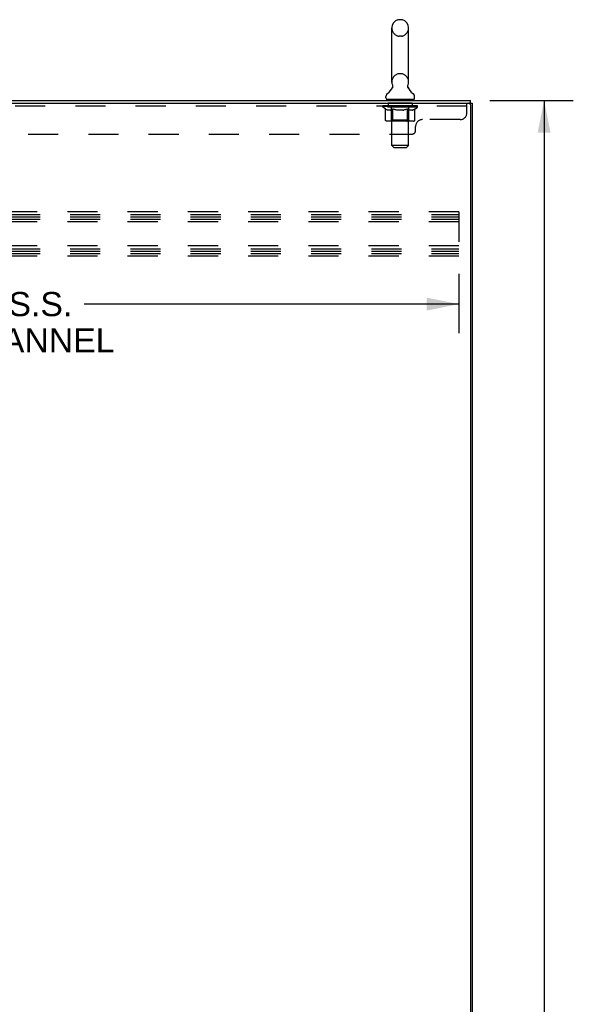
# Model space of a CAD drawing. Header units: inches. Extents: x 0 to 200, y 0 to 129.
# Tile 14 of 17: x 127 to 148, y 44 to 80. Entities that reach past the tile are written whole.
import ezdxf

# ---------------------------------------------------------------- set-up
doc = ezdxf.new("R2010")
doc.units = ezdxf.units.IN
doc.header["$LTSCALE"] = 11
doc.header["$MEASUREMENT"] = 0
doc.linetypes.add('HIDDEN', pattern=[0.2, 0.1, -0.1])
doc.layers.get('0').update_dxf_attribs({"linetype": 'CONTINUOUS'})
for name, color, linetype in [('02___PRT_ALL_AXES', 7, 'CONTINUOUS'), ('DEFAULT_2', 8, 'HIDDEN'), ('DIMENSIONS', 7, 'CONTINUOUS')]:
    doc.layers.add(name, color=color, linetype=linetype)
doc.styles.get("Standard").update_dxf_attribs({"font": 'arial.ttf'})
doc.dimstyles.new('DIMSTYLE_1', dxfattribs={"dimtxt": 0.882353, "dimasz": 1.176471, "dimexe": 0.09, "dimexo": 0.07, "dimgap": 0.0375, "dimtad": 0, "dimtih": 1, "dimtoh": 1, "dimzin": 4, "dimdsep": 46, "dimtxsty": 'Standard', "dimblk": '_FILLED', "dimblk1": '_FILLED', "dimblk2": '_FILLED', "dimcen": 0.09, "dimazin": 1, "dimtfac": 1, "dimtdec": 3, "dimtofl": 0, "dimtmove": 0, "dimatfit": 3, "dimldrblk": '_FILLED', "dimfxl": 1, "dimtolj": 1, "dimtzin": 4, "dimarcsym": 0})

# ---------------------------------------------------------------- blocks, each defined once
blk = doc.blocks.new('_FILLED')
at = {"color": 0, "linetype": 'ByBlock'}
blk.add_solid([(0, 0), (-1, 0.2), (-1, -0.2)], dxfattribs=at)
blk = doc.blocks.new('*D3')
at = {"layer": 'DIMENSIONS', "color": 2, "linetype": 'Continuous'}
for p, q in [((144.093, 76.608), (147.135, 76.608)), ((146.076, 76.608), (146.076, 41.491)), ((146.076, 4.608), (146.076, 39.726)), ((144.093, 4.608), (147.135, 4.608))]:
    blk.add_line(p, q, dxfattribs=at)
at = {"layer": 'DIMENSIONS', "color": 2, "linetype": 'Continuous', "xscale": 1.1764705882, "yscale": 1.1764705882, "zscale": 1.1764705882}
for p, rotation in [((146.076, 76.608), 90), ((146.076, 4.608), 270)]:
    blk.add_blockref('_FILLED', p, dxfattribs=dict(at, rotation=rotation))
at = {"layer": 'DIMENSIONS', "color": 2, "linetype": 'Continuous', "insert": (146.076, 41.05), "char_height": 0.8824, "width": 3.08332, "attachment_point": 2, "line_spacing_factor": 0.9}
blk.add_mtext('72.00', dxfattribs=at)
blk = doc.blocks.new('*D4')
at = {"layer": 'DIMENSIONS', "color": 2, "linetype": 'Continuous'}
for p, q in [((108.967, 70.277), (108.967, 68.114)), ((142.967, 70.277), (142.967, 68.114)), ((108.967, 69.173), (122.652, 69.173)), ((142.967, 69.173), (129.282, 69.173))]:
    blk.add_line(p, q, dxfattribs=at)
at = {"layer": 'DIMENSIONS', "color": 2, "linetype": 'Continuous', "xscale": 1.1764705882, "yscale": 1.1764705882, "zscale": 1.1764705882, "rotation": 180}
blk.add_blockref('_FILLED', (108.967, 69.173), dxfattribs=at)
at = {"layer": 'DIMENSIONS', "color": 2, "linetype": 'Continuous', "xscale": 1.1764705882, "yscale": 1.1764705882, "zscale": 1.1764705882}
blk.add_blockref('_FILLED', (142.967, 69.173), dxfattribs=at)
at = {"layer": 'DIMENSIONS', "color": 2, "linetype": 'Continuous', "insert": (125.967, 69.614), "char_height": 0.88235, "width": 8.82353, "attachment_point": 2, "line_spacing_factor": 0.9}
blk.add_mtext('34.00 S.S.\\PB-42 CHANNEL', dxfattribs=at)

msp = doc.modelspace()

# ---------------------------------------------------------------- linework, layer by layer
at = {"color": 7, "linetype": 'Continuous'}
for p, q in [((140.865, 79.554), (140.777, 79.554)), ((140.515, 77.279), (140.515, 79.254)), ((141.127, 77.279), (141.127, 79.254)), ((140.53, 77.06), (140.527, 77.056)), ((140.298, 76.707), (140.298, 76.747)), ((140.321, 76.638), (140.321, 76.608)), ((141.321, 76.638), (140.321, 76.638)), ((141.321, 76.638), (141.321, 76.608)), ((141.344, 76.707), (141.344, 76.747)), ((143.394, 76.504), (143.394, 76.608)), ((143.393, 76.504), (143.338, 76.504)), ((143.394, 76.504), (143.446, 76.504))]:
    msp.add_line(p, q, dxfattribs=at)
at = {"color": 3, "linetype": 'Continuous'}
for p, q in [((107.692, 76.608), (143.394, 76.608)), ((107.693, 76.504), (143.331, 76.504)), ((143.394, 76.442), (143.394, 4.775)), ((143.446, 76.504), (143.446, 4.712))]:
    msp.add_line(p, q, dxfattribs=at)
at = {"color": 7, "linetype": 'Continuous'}
for points in [[(140.534, 77.172), (140.536, 77.168), (140.537, 77.163), (140.539, 77.158), (140.54, 77.153), (140.541, 77.148), (140.542, 77.143), (140.542, 77.138), (140.543, 77.133), (140.543, 77.128), (140.543, 77.123), (140.543, 77.118), (140.543, 77.113), (140.543, 77.108), (140.542, 77.103), (140.542, 77.098), (140.541, 77.093), (140.54, 77.088), (140.538, 77.084), (140.537, 77.079), (140.535, 77.074), (140.534, 77.069), (140.532, 77.065), (140.53, 77.06)], [(141.115, 77.056), (141.112, 77.06), (141.11, 77.065), (141.108, 77.069), (141.107, 77.074), (141.105, 77.079), (141.104, 77.084), (141.102, 77.088), (141.101, 77.093), (141.1, 77.098), (141.1, 77.103), (141.099, 77.108), (141.099, 77.113), (141.099, 77.118), (141.099, 77.123), (141.099, 77.128), (141.099, 77.133), (141.1, 77.138), (141.1, 77.143), (141.101, 77.148), (141.102, 77.153), (141.103, 77.158), (141.105, 77.163), (141.106, 77.168), (141.108, 77.172)]]:
    msp.add_lwpolyline(points, dxfattribs=at)
for centre, radius, start, end in [((140.821, 79.254), 0.306, 105.6303, 180), ((140.777, 79.41), 0.144, 90, 105.6303), ((140.865, 79.41), 0.144, 74.3697, 90), ((140.821, 79.254), 0.306, 0, 74.3697), ((140.821, 77.279), 0.306, 180, 200.4871), ((140.821, 77.279), 0.306, 339.5129, 360), ((140.063, 77.295), 0.523, 304.6624, 336.9318), ((141.579, 77.295), 0.523, 203.0682, 235.3376), ((140.442, 76.747), 0.144, 124.6626, 180), ((140.367, 76.707), 0.069, 180, 270), ((141.275, 76.707), 0.069, 270, 360), ((141.2, 76.747), 0.144, 0, 55.3374)]:
    msp.add_arc(centre, radius, start, end, dxfattribs=at)
at = {"color": 3, "linetype": 'Continuous'}
msp.add_arc((143.331, 76.442), 0.0625, 0, 90, dxfattribs=at)
at = {"layer": '02___PRT_ALL_AXES', "color": 8, "linetype": 'HIDDEN'}
for p, q in [((140.383, 76.504), (140.383, 76.4)), ((141.258, 76.504), (140.383, 76.504)), ((141.258, 76.4), (140.383, 76.4)), ((141.258, 76.504), (141.258, 76.4))]:
    msp.add_line(p, q, dxfattribs=at)
at = {"layer": 'DEFAULT_2', "color": 8, "linetype": 'HIDDEN'}
for p, q in [((140.865, 78.954), (140.777, 78.954)), ((140.865, 77.579), (140.777, 77.579)), ((140.508, 76.638), (140.508, 76.608)), ((140.521, 74.957), (140.521, 76.604)), ((141.121, 74.957), (141.121, 76.604)), ((141.133, 76.638), (141.133, 76.608)), ((143.258, 76.4), (107.633, 76.4)), ((140.188, 76.362), (140.188, 76.402)), ((140.188, 76.402), (140.494, 76.402)), ((141.454, 76.362), (140.188, 76.362)), ((140.285, 76.294), (140.188, 76.362)), ((140.189, 76.402), (140.189, 76.406)), ((140.309, 76.405), (140.189, 76.406)), ((140.197, 76.402), (140.197, 76.408)), ((140.206, 76.399), (140.206, 76.402)), ((140.206, 76.399), (141.436, 76.399)), ((140.215, 76.399), (140.215, 76.402)), ((140.216, 76.399), (140.216, 76.402)), ((140.226, 76.402), (140.226, 76.408)), ((140.242, 76.399), (140.242, 76.402)), ((140.244, 76.399), (140.244, 76.402)), ((140.273, 76.402), (140.273, 76.408)), ((140.285, 75.887), (140.285, 76.294)), ((140.285, 76.294), (140.3, 76.284)), ((140.287, 76.399), (140.287, 76.402)), ((140.29, 76.399), (140.29, 76.402)), ((140.314, 76.275), (140.299, 76.284)), ((140.309, 76.402), (140.309, 76.405)), ((140.329, 76.267), (140.314, 76.275)), ((140.343, 76.26), (140.329, 76.267)), ((140.336, 76.402), (140.336, 76.408)), ((140.337, 76.399), (140.337, 76.402)), ((140.338, 76.399), (140.338, 76.402)), ((140.341, 76.399), (140.341, 76.402)), ((140.358, 76.255), (140.343, 76.26)), ((140.348, 76.399), (140.348, 76.402)), ((140.348, 76.399), (140.348, 76.402)), ((140.352, 76.399), (140.352, 76.402)), ((140.355, 76.399), (140.355, 76.403)), ((140.372, 76.25), (140.357, 76.255)), ((140.359, 76.399), (140.359, 76.402)), ((140.466, 76.25), (140.372, 76.25)), ((140.374, 76.399), (140.374, 76.402)), ((140.392, 76.399), (140.392, 76.404)), ((140.392, 76.399), (140.392, 76.402)), ((140.412, 76.399), (140.412, 76.402)), ((140.412, 76.399), (140.412, 76.402)), ((140.414, 76.402), (140.414, 76.408)), ((140.424, 76.399), (140.424, 76.402)), ((140.428, 76.399), (140.428, 76.402)), ((140.437, 76.399), (140.437, 76.402)), ((140.448, 76.399), (140.448, 76.406)), ((140.464, 76.399), (140.464, 76.402)), ((140.466, 76.25), (140.48, 76.255)), ((140.467, 76.399), (140.467, 76.402)), ((140.494, 76.26), (140.48, 76.255)), ((140.494, 76.399), (140.494, 76.402)), ((140.508, 76.267), (140.494, 76.26)), ((140.561, 76.402), (140.499, 76.402)), ((140.504, 76.402), (140.504, 76.408)), ((140.508, 75.89), (140.508, 76.359)), ((140.523, 76.275), (140.508, 76.267)), ((140.511, 76.399), (140.511, 76.402)), ((140.516, 76.399), (140.516, 76.402)), ((140.522, 76.399), (140.522, 76.407)), ((140.537, 76.284), (140.523, 76.275)), ((140.526, 76.399), (140.526, 76.402)), ((140.537, 76.399), (140.537, 76.402)), ((140.552, 76.294), (140.537, 76.284)), ((140.552, 75.887), (140.552, 76.294)), ((140.552, 76.294), (140.581, 76.284)), ((140.561, 76.399), (140.561, 76.402)), ((140.636, 76.402), (140.577, 76.402)), ((140.61, 76.275), (140.581, 76.284)), ((140.597, 76.399), (140.597, 76.402)), ((140.604, 76.402), (140.604, 76.408)), ((140.608, 76.399), (140.608, 76.402)), ((140.638, 76.267), (140.61, 76.275)), ((140.611, 76.399), (140.611, 76.408)), ((140.613, 76.399), (140.613, 76.402)), ((140.621, 76.399), (140.621, 76.402)), ((140.636, 76.399), (140.636, 76.402)), ((140.666, 76.26), (140.638, 76.267)), ((140.716, 76.402), (140.662, 76.402)), ((140.694, 76.255), (140.666, 76.261)), ((140.675, 76.399), (140.675, 76.402)), ((140.722, 76.25), (140.694, 76.255)), ((140.707, 76.402), (140.821, 76.408)), ((140.711, 76.402), (140.711, 76.408)), ((140.712, 76.408), (140.711, 76.408)), ((140.712, 76.402), (140.712, 76.408)), ((140.712, 76.399), (140.712, 76.402)), ((140.715, 76.399), (140.715, 76.402)), ((140.716, 76.399), (140.716, 76.402)), ((140.717, 76.399), (140.717, 76.402)), ((140.92, 76.25), (140.722, 76.25)), ((140.8, 76.402), (140.752, 76.402)), ((140.758, 76.399), (140.758, 76.402)), ((140.8, 76.399), (140.8, 76.402)), ((140.818, 76.402), (140.818, 76.402)), ((140.818, 76.399), (140.818, 76.402)), ((140.818, 76.399), (140.818, 76.402)), ((140.821, 76.402), (140.821, 76.408)), ((140.821, 76.408), (140.935, 76.402)), ((140.824, 76.399), (140.824, 76.402)), ((140.824, 76.399), (140.824, 76.402)), ((140.824, 76.402), (140.824, 76.402)), ((140.842, 76.399), (140.842, 76.402)), ((140.842, 76.402), (140.89, 76.402)), ((140.884, 76.399), (140.884, 76.402)), ((140.92, 76.25), (140.948, 76.255)), ((140.925, 76.399), (140.925, 76.402)), ((140.926, 76.399), (140.926, 76.402)), ((140.926, 76.402), (140.98, 76.402)), ((140.927, 76.399), (140.927, 76.402)), ((140.93, 76.402), (140.93, 76.408)), ((140.93, 76.408), (140.931, 76.408)), ((140.93, 76.399), (140.93, 76.402)), ((140.931, 76.402), (140.931, 76.408)), ((140.975, 76.26), (140.947, 76.255)), ((140.967, 76.399), (140.967, 76.402)), ((141.003, 76.267), (140.975, 76.26)), ((141.031, 76.275), (141.002, 76.267)), ((141.006, 76.399), (141.006, 76.402)), ((141.006, 76.402), (141.065, 76.402)), ((141.021, 76.399), (141.021, 76.402)), ((141.029, 76.399), (141.029, 76.402)), ((141.059, 76.283), (141.03, 76.274)), ((141.031, 76.399), (141.031, 76.408)), ((141.034, 76.399), (141.034, 76.402)), ((141.038, 76.402), (141.038, 76.408)), ((141.045, 76.399), (141.045, 76.402)), ((141.087, 76.293), (141.059, 76.283)), ((141.081, 76.399), (141.081, 76.402)), ((141.081, 76.402), (141.143, 76.402)), ((141.087, 75.887), (141.087, 76.293)), ((141.087, 76.293), (141.102, 76.283)), ((141.115, 76.275), (141.101, 76.283)), ((141.105, 76.399), (141.105, 76.402)), ((141.129, 76.267), (141.115, 76.275)), ((141.116, 76.399), (141.116, 76.402)), ((141.12, 76.399), (141.12, 76.407)), ((141.126, 76.399), (141.126, 76.402)), ((141.143, 76.26), (141.129, 76.267)), ((141.131, 76.399), (141.131, 76.402)), ((141.134, 75.89), (141.134, 76.359)), ((141.138, 76.402), (141.138, 76.408)), ((141.156, 76.255), (141.142, 76.261)), ((141.148, 76.399), (141.148, 76.402)), ((141.148, 76.402), (141.349, 76.402)), ((141.17, 76.25), (141.156, 76.255)), ((141.273, 76.25), (141.17, 76.25)), ((141.175, 76.399), (141.175, 76.402)), ((141.178, 76.399), (141.178, 76.402)), ((141.194, 76.399), (141.194, 76.406)), ((141.205, 76.399), (141.205, 76.402)), ((141.214, 76.399), (141.214, 76.402)), ((141.218, 76.399), (141.218, 76.402)), ((141.228, 76.402), (141.228, 76.408)), ((141.23, 76.399), (141.23, 76.402)), ((141.23, 76.399), (141.23, 76.402)), ((141.25, 76.399), (141.25, 76.404)), ((141.25, 76.399), (141.25, 76.402)), ((141.268, 76.399), (141.268, 76.402)), ((141.273, 76.25), (141.287, 76.255)), ((141.283, 76.399), (141.283, 76.402)), ((141.287, 76.399), (141.287, 76.403)), ((141.3, 76.26), (141.287, 76.255)), ((141.29, 76.399), (141.29, 76.402)), ((141.294, 76.399), (141.294, 76.402)), ((141.294, 76.399), (141.294, 76.402)), ((141.314, 76.267), (141.3, 76.26)), ((141.301, 76.399), (141.301, 76.402)), ((141.304, 76.399), (141.304, 76.402)), ((141.305, 76.399), (141.305, 76.402)), ((141.306, 76.402), (141.306, 76.408)), ((141.327, 76.274), (141.314, 76.267)), ((141.341, 76.283), (141.327, 76.274)), ((141.355, 76.292), (141.341, 76.283)), ((141.352, 76.399), (141.352, 76.402)), ((141.355, 76.399), (141.355, 76.402)), ((141.355, 76.292), (141.454, 76.362)), ((141.355, 75.887), (141.355, 76.292)), ((141.369, 76.402), (141.369, 76.408)), ((141.398, 76.399), (141.398, 76.402)), ((141.4, 76.399), (141.4, 76.402)), ((141.416, 76.402), (141.416, 76.408)), ((141.426, 76.399), (141.426, 76.402)), ((141.427, 76.399), (141.427, 76.402)), ((141.436, 76.399), (141.436, 76.402)), ((141.445, 76.402), (141.445, 76.408)), ((141.454, 76.362), (141.454, 76.408)), ((143.258, 76.159), (143.258, 76.504)), ((141.312, 75.85), (140.327, 75.85)), ((140.508, 75.89), (140.468, 75.85)), ((141.134, 75.89), (140.508, 75.89)), ((141.066, 75.85), (141.069, 75.85)), ((141.074, 75.853), (141.076, 75.855)), ((141.076, 75.855), (141.078, 75.857)), ((141.134, 75.89), (141.174, 75.85)), ((143.008, 75.909), (141.633, 75.909)), ((141.383, 75.504), (141.383, 75.659)), ((109.633, 75.379), (141.258, 75.379)), ((141.121, 74.957), (140.521, 74.957)), ((140.59, 74.888), (140.521, 74.957)), ((140.59, 74.888), (141.052, 74.888)), ((141.052, 74.888), (141.121, 74.957)), ((142.967, 72.546), (108.967, 72.546)), ((108.967, 72.442), (142.967, 72.442)), ((108.967, 72.358), (142.967, 72.358)), ((108.967, 72.275), (142.967, 72.275)), ((142.967, 72.546), (142.967, 70.921)), ((142.967, 72.171), (108.967, 72.171)), ((142.967, 71.296), (108.967, 71.296)), ((108.967, 71.192), (142.967, 71.192)), ((108.967, 71.108), (142.967, 71.108)), ((108.967, 71.025), (142.967, 71.025)), ((142.967, 70.921), (108.967, 70.921))]:
    msp.add_line(p, q, dxfattribs=at)
for points in [[(140.327, 75.85), (140.322, 75.85), (140.317, 75.851), (140.312, 75.853), (140.307, 75.855), (140.303, 75.857), (140.298, 75.86), (140.294, 75.864), (140.291, 75.868), (140.288, 75.872), (140.286, 75.877), (140.285, 75.882), (140.285, 75.887)], [(140.574, 75.85), (140.571, 75.85), (140.568, 75.851), (140.566, 75.853), (140.563, 75.855), (140.561, 75.857), (140.559, 75.86), (140.557, 75.864), (140.555, 75.868), (140.554, 75.872), (140.553, 75.877), (140.552, 75.882), (140.552, 75.887)], [(141.069, 75.85), (141.071, 75.851), (141.074, 75.853)], [(141.078, 75.857), (141.08, 75.86), (141.082, 75.864), (141.084, 75.868), (141.085, 75.872)], [(141.08, 75.86), (141.082, 75.864), (141.084, 75.868)], [(141.085, 75.872), (141.086, 75.877), (141.087, 75.882), (141.087, 75.887)], [(141.086, 75.877), (141.087, 75.882), (141.087, 75.887)], [(141.312, 75.85), (141.317, 75.85), (141.322, 75.851), (141.327, 75.853), (141.332, 75.855), (141.337, 75.857), (141.341, 75.86), (141.345, 75.864), (141.348, 75.868), (141.351, 75.872), (141.353, 75.877), (141.355, 75.882), (141.355, 75.887)]]:
    msp.add_lwpolyline(points, dxfattribs=at)
for centre, radius, start, end in [((140.821, 79.254), 0.306, 180, 254.3697), ((140.821, 79.254), 0.306, 285.6303, 360), ((140.777, 79.098), 0.144, 254.3697, 270), ((140.865, 79.098), 0.144, 270, 285.6303), ((140.821, 77.279), 0.306, 105.6303, 180), ((140.777, 77.435), 0.144, 90, 105.6303), ((140.865, 77.435), 0.144, 74.3697, 90), ((140.821, 77.279), 0.306, 0, 74.3697), ((140.486, 76.604), 0.0345, 0, 90), ((141.155, 76.604), 0.0345, 90, 180), ((140.468, 76.359), 0.0398, 0, 90), ((141.174, 76.359), 0.0398, 90, 180), ((141.633, 75.659), 0.25, 90, 180), ((143.008, 76.159), 0.25, 270, 360), ((141.258, 75.504), 0.125, 270, 360)]:
    msp.add_arc(centre, radius, start, end, dxfattribs=at)
for centre, major_axis, ratio, start_param, end_param in [((140.821, 76.408), (0.633, 0.007), 0.05963, 9.249616, 9.431313), ((140.821, 76.408), (0.633, 0), 0.060556, -3.083241, -2.96706), ((140.821, 76.408), (0.633, 0.013), 0.05688, 2.791345, 2.965878), ((140.212, 76.397), (0.198, -0.002), 0.05963, 0.605815, 1.645666), ((140.144, 76.397), (0.198, 0.002), 0.05963, 0.25549, 1.295341), ((140.821, 76.408), (0.633, -0.007), 0.05963, -2.96643, -2.791898), ((140.144, 76.39), (0.198, 0.004), 0.05688, 1.20151, 1.294789), ((140.212, 76.39), (0.198, 0), 0.060556, 1.551758, 1.645036), ((140.168, 76.39), (0.198, 0.002), 0.05963, 1.170259, 1.376596), ((140.213, 76.392), (0.164, 0.002), 0.05963, 1.065228, 1.614276), ((140.194, 76.392), (0.164, 0.003), 0.05688, 0.890143, 1.43919), ((140.251, 76.392), (0.164, 0), 0.060556, 1.240391, 1.789438), ((140.821, 76.408), (0.633, 0.019), 0.052395, 2.616403, 2.790936), ((140.275, 76.397), (0.198, -0.004), 0.05688, 0.7809, 1.820751), ((140.14, 76.397), (0.198, 0.004), 0.05688, 0.080405, 1.120256), ((140.821, 76.408), (0.633, -0.013), 0.05688, -2.791345, -2.616812), ((140.14, 76.39), (0.198, 0.006), 0.052395, 1.026568, 1.119847), ((140.275, 76.39), (0.198, -0.002), 0.05963, 1.72692, 1.820198), ((140.193, 76.392), (0.164, 0.005), 0.052395, 0.715201, 1.264248), ((140.307, 76.392), (0.164, -0.002), 0.05963, 1.415553, 1.9646), ((140.821, 76.408), (0.633, 0.025), 0.046319, 2.441654, 2.616187), ((140.354, 76.397), (0.198, -0.006), 0.052395, 0.955842, 1.995693), ((140.157, 76.397), (0.198, 0.006), 0.052395, -0.094537, 0.945314), ((140.821, 76.408), (0.633, -0.019), 0.052395, -2.616403, -2.44187), ((140.157, 76.39), (0.198, 0.008), 0.046319, 0.851819, 0.945098), ((140.354, 76.39), (0.198, -0.004), 0.05688, 1.902006, 1.995284), ((140.211, 76.392), (0.164, 0.006), 0.046319, 0.540452, 1.089499), ((140.378, 76.392), (0.164, -0.003), 0.05688, 1.590638, 2.139686), ((140.168, 76.397), (0.198, 0), 0.060556, 0.430652, 0.777569), ((140.821, 76.408), (0.633, 0.029), 0.038841, 2.267123, 2.441656), ((140.447, 76.397), (0.198, -0.008), 0.046319, 1.130591, 2.170442), ((140.821, 76.408), (0.633, -0.025), 0.046319, -2.441654, -2.267121), ((140.194, 76.397), (0.198, 0.008), 0.046319, -0.269286, 0.770565), ((140.194, 76.39), (0.198, 0.009), 0.038841, 0.677289, 0.770567), ((140.447, 76.39), (0.198, -0.006), 0.052395, 2.076947, 2.170226), ((140.248, 76.392), (0.164, 0.008), 0.038841, 0.365921, 0.914969), ((140.463, 76.392), (0.164, -0.005), 0.052395, 1.76558, 2.314627), ((140.821, 76.408), (0.633, 0.033), 0.030195, 2.09281, 2.267343), ((140.552, 76.397), (0.198, -0.009), 0.038841, 1.305122, 2.344973), ((140.821, 76.408), (0.633, -0.029), 0.038841, -2.267123, -2.092591), ((140.25, 76.397), (0.198, 0.009), 0.038841, -0.443817, 0.596034), ((140.25, 76.39), (0.198, 0.01), 0.030195, 0.502975, 0.596254), ((140.552, 76.39), (0.198, -0.008), 0.046319, 2.251696, 2.344975), ((140.303, 76.392), (0.164, 0.009), 0.030195, 0.191608, 0.740655), ((140.558, 76.392), (0.164, -0.006), 0.046319, 1.940329, 2.489376), ((140.324, 76.397), (0.198, 0.01), 0.030195, -0.61813, 0.421721), ((140.821, 76.408), (0.633, 0.036), 0.020645, 1.918687, 2.09322), ((140.665, 76.397), (0.198, -0.01), 0.030195, 1.479435, 2.519286), ((140.821, 76.408), (0.633, -0.033), 0.030195, -2.09281, -1.918277), ((140.324, 76.39), (0.198, 0.011), 0.020645, 0.328852, 0.422131), ((140.665, 76.39), (0.198, -0.009), 0.038841, 2.426227, 2.519505), ((140.373, 76.392), (0.164, 0.009), 0.020645, 0.017485, 0.566532), ((140.662, 76.392), (0.164, -0.008), 0.038841, 2.11486, 2.663907), ((140.412, 76.397), (0.198, 0.011), 0.020645, -0.792253, 0.247598), ((140.821, 76.408), (0.633, 0.038), 0.010478, 1.744704, 1.919237), ((140.783, 76.397), (0.198, -0.011), 0.020645, 1.653558, 2.693409), ((140.821, 76.408), (0.633, -0.036), 0.020645, -1.918687, -1.744154), ((140.412, 76.39), (0.198, 0.012), 0.010478, 0.154869, 0.248148), ((140.783, 76.39), (0.198, -0.01), 0.030195, 2.60054, 2.693819), ((140.456, 76.392), (0.164, 0.01), 0.010478, 6.126688, 6.675735), ((140.77, 76.392), (0.164, -0.009), 0.030195, 2.289173, 2.83822), ((140.513, 76.397), (0.198, 0.012), 0.010478, -0.966236, -0.000846), ((140.902, 76.397), (0.198, -0.012), 0.010478, 1.827541, 2.867392), ((140.821, 76.408), (0.633, -0.038), 0.010478, -1.744704, -1.570171), ((140.902, 76.39), (0.198, -0.011), 0.020645, 2.774664, 2.867942), ((140.88, 76.392), (0.164, -0.009), 0.020645, 2.463296, 3.012344), ((140.74, 76.397), (0.198, 0.012), 0.010478, 0.274201, 1.314052), ((140.654, 76.392), (0.164, 0.01), 0.010478, -0.000483, 0.504314), ((140.624, 76.39), (0.198, 0.012), 0.010478, 0.099668, 0.192946), ((140.821, 76.408), (0.633, 0.038), 0.010478, -1.571421, -1.396888), ((141.018, 76.39), (0.198, -0.012), 0.010478, 2.948646, 3.041925), ((140.988, 76.392), (0.164, -0.01), 0.010478, 2.637279, 3.142076), ((140.859, 76.397), (0.198, 0.011), 0.020645, 0.448184, 1.488034), ((140.762, 76.392), (0.164, 0.009), 0.020645, 0.129249, 0.678296), ((140.74, 76.39), (0.198, 0.011), 0.020645, 0.273651, 0.366929), ((141.129, 76.397), (0.198, -0.012), 0.010478, -3.140747, -2.175357), ((140.821, 76.408), (0.633, 0.036), 0.020645, -1.397439, -1.222906), ((140.821, 76.408), (0.633, -0.038), 0.010478, 1.222355, 1.396888), ((140.977, 76.397), (0.198, 0.01), 0.030195, 0.622307, 1.662158), ((140.872, 76.392), (0.164, 0.009), 0.030195, 0.303372, 0.852419), ((141.186, 76.392), (0.164, -0.01), 0.010478, 2.749043, 3.29809), ((141.23, 76.397), (0.198, -0.011), 0.020645, 2.893995, 3.933846), ((140.859, 76.39), (0.198, 0.01), 0.030195, 0.447774, 0.541052), ((141.23, 76.39), (0.198, -0.012), 0.010478, 2.893445, 2.986723), ((141.09, 76.397), (0.198, 0.009), 0.038841, 0.79662, 1.836471), ((140.821, 76.408), (0.633, 0.033), 0.030195, -1.223315, -1.048783), ((140.821, 76.408), (0.633, -0.036), 0.020645, 1.048373, 1.222906), ((140.98, 76.392), (0.164, 0.008), 0.038841, 0.477686, 1.026733), ((141.269, 76.392), (0.164, -0.009), 0.020645, 2.57506, 3.124108), ((141.318, 76.397), (0.198, -0.01), 0.030195, 2.719872, 3.759723), ((141.195, 76.397), (0.198, 0.008), 0.046319, 0.971151, 2.011002), ((140.977, 76.39), (0.198, 0.009), 0.038841, 0.622087, 0.715366), ((141.318, 76.39), (0.198, -0.011), 0.020645, 2.719462, 2.812741), ((140.821, 76.408), (0.633, 0.029), 0.038841, -1.049002, -0.874469), ((140.821, 76.408), (0.633, -0.033), 0.030195, 0.87425, 1.048783), ((141.084, 76.392), (0.164, 0.006), 0.046319, 0.652216, 1.201263), ((141.288, 76.397), (0.198, 0.006), 0.052395, 1.1459, 2.185751), ((141.339, 76.392), (0.164, -0.009), 0.030195, 2.400937, 2.949985), ((141.392, 76.397), (0.198, -0.009), 0.038841, 2.545558, 3.585409), ((141.179, 76.392), (0.164, 0.005), 0.052395, 0.826965, 1.376012), ((141.09, 76.39), (0.198, 0.008), 0.046319, 0.796618, 0.889896), ((141.392, 76.39), (0.198, -0.01), 0.030195, 2.545339, 2.638617), ((141.367, 76.397), (0.198, 0.004), 0.05688, 1.320842, 2.360692), ((140.821, 76.408), (0.633, 0.025), 0.046319, -0.874471, -0.699939), ((140.821, 76.408), (0.633, -0.029), 0.038841, 0.699936, 0.874469), ((141.448, 76.397), (0.198, -0.008), 0.046319, 2.371028, 3.410879), ((141.394, 76.392), (0.164, -0.008), 0.038841, 2.226624, 2.775671), ((141.43, 76.397), (0.198, 0.002), 0.05963, 1.495927, 2.535778), ((141.264, 76.392), (0.164, 0.003), 0.05688, 1.001907, 1.550954), ((141.485, 76.397), (0.198, -0.006), 0.052395, 2.196279, 3.23613), ((141.195, 76.39), (0.198, 0.006), 0.052395, 0.971367, 1.064645), ((141.431, 76.392), (0.164, -0.006), 0.046319, 2.052093, 2.601141), ((141.474, 76.397), (0.198, 0), 0.060556, 1.671089, 2.71094), ((141.448, 76.39), (0.198, -0.009), 0.038841, 2.371026, 2.464304), ((141.502, 76.397), (0.198, -0.004), 0.05688, 2.021337, 3.061188), ((140.821, 76.408), (0.633, 0.019), 0.052395, -0.699723, -0.52519), ((140.821, 76.408), (0.633, -0.025), 0.046319, 0.525406, 0.699939), ((141.498, 76.397), (0.198, -0.002), 0.05963, 1.846251, 2.886102), ((141.335, 76.392), (0.164, 0.002), 0.05963, 1.176993, 1.72604), ((141.449, 76.392), (0.164, -0.005), 0.052395, 1.877344, 2.426392), ((141.391, 76.392), (0.164, 0), 0.060556, 1.352155, 1.901202), ((141.448, 76.392), (0.164, -0.003), 0.05688, 1.702402, 2.25145), ((141.429, 76.392), (0.164, -0.002), 0.05963, 1.527317, 2.076364), ((141.288, 76.39), (0.198, 0.004), 0.05688, 1.146309, 1.239587), ((141.485, 76.39), (0.198, -0.008), 0.046319, 2.196495, 2.289773), ((140.821, 76.408), (0.633, 0.013), 0.05688, -0.524781, -0.350248), ((140.821, 76.408), (0.633, -0.019), 0.052395, 0.350657, 0.52519), ((141.367, 76.39), (0.198, 0.002), 0.05963, 1.321394, 1.414673), ((141.502, 76.39), (0.198, -0.006), 0.052395, 2.021746, 2.115024), ((140.821, 76.408), (0.633, 0.007), 0.05963, -0.349695, -0.175162), ((140.821, 76.408), (0.633, -0.013), 0.05688, 0.175715, 0.350248), ((141.43, 76.39), (0.198, 0), 0.060556, 1.496556, 1.589835), ((141.498, 76.39), (0.198, -0.004), 0.05688, 1.846804, 1.940083), ((141.474, 76.39), (0.198, -0.002), 0.05963, 1.671719, 1.764997), ((140.821, 76.408), (0.633, 0), 0.060556, -0.174533, 0), ((140.821, 76.408), (0.633, -0.007), 0.05963, 0.000629, 0.175162)]:
    msp.add_ellipse(centre, major_axis=major_axis, ratio=ratio, start_param=start_param, end_param=end_param, dxfattribs=at)

# ---------------------------------------------------------------- dimensions: what is measured, and where the dimension line sits
at = {"layer": 'DIMENSIONS', "color": 2, "linetype": 'Continuous'}
dim = msp.add_linear_dim(base=(146.076, 76.608), p1=(144.023, 4.608), p2=(144.023, 76.608), angle=90, dimstyle='DIMSTYLE_1', dxfattribs=at)
dim.commit()
dim.dimension.update_dxf_attribs({"geometry": '*D3', "text_midpoint": (146.076, 40.604), "dimtype": 160})
dim = msp.add_linear_dim(base=(142.967, 69.173), p1=(108.967, 70.347), p2=(142.967, 70.347), text='<> S.S.\\PB-42 CHANNEL', dimstyle='DIMSTYLE_1', dxfattribs=at)
dim.commit()
dim.dimension.update_dxf_attribs({"geometry": '*D4', "text_midpoint": (125.967, 68.511), "dimtype": 160})

doc.saveas('drawing.dxf')
